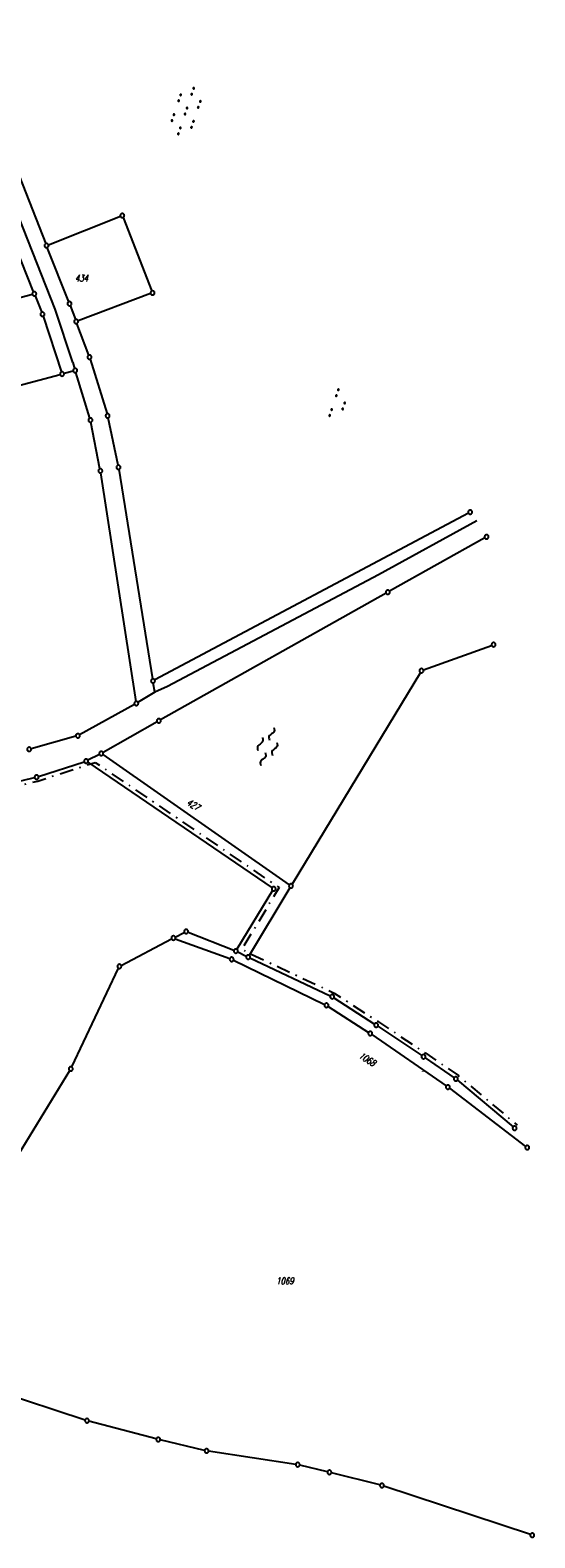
# Model space of a CAD drawing. Extents: x 510526 to 513920, y 467229 to 478797.
# Tile 60 of 256: x 511356 to 511541, y 470056 to 470610. Entities that reach past the tile are written whole.
import ezdxf

# ---------------------------------------------------------------- set-up
doc = ezdxf.new("R2010")
doc.units = 0
doc.header["$LTSCALE"] = 10
doc.header["$MEASUREMENT"] = 0
doc.linetypes.add('LT00', pattern=[0])
doc.linetypes.add('LT08', pattern=[0.42, 0.2, -0.1, 0.02, -0.1])
doc.layers.get('0').update_dxf_attribs({"linetype": 'LT00'})
for name, color, linetype in [('DFK_FLUR_NR', 250, 'LT00'), ('DFK_GZPKT', 250, 'LT00'), ('DFK_KATASTER', 250, 'LT00'), ('DFK_NUTZUNG', 250, 'LT00'), ('GEMEINDEGRENZE', 3, 'LT08')]:
    doc.layers.add(name, color=color, linetype=linetype)
doc.styles.get("Standard").update_dxf_attribs({"font": 'romans.shx'})

# ---------------------------------------------------------------- blocks, each defined once
blk = doc.blocks.new('SYMB7250')
at = {"color": 0, "linetype": 'ByBlock'}
for points in [[(-0.74, 0), (-0.698333, 0.028889), (-0.656667, 0.051111), (-0.615, 0.06), (-0.573333, 0.051111), (-0.531667, 0.028889), (-0.49, 0)], [(-0.49, 0), (-0.448333, -0.028889), (-0.406667, -0.051111), (-0.365, -0.06), (-0.323333, -0.051111), (-0.281667, -0.028889), (-0.24, 0)], [(-0.25, 0.28), (-0.208333, 0.308889), (-0.166667, 0.331111), (-0.125, 0.34), (-0.083333, 0.331111), (-0.041667, 0.308889), (0, 0.28)], [(0, 0.28), (0.041667, 0.251111), (0.083333, 0.228889), (0.125, 0.22), (0.166667, 0.228889), (0.208333, 0.251111), (0.25, 0.28)], [(0.24, 0), (0.281667, 0.028889), (0.323333, 0.051111), (0.365, 0.06), (0.406667, 0.051111), (0.448333, 0.028889), (0.49, 0)], [(0.49, 0), (0.531667, -0.028889), (0.573333, -0.051111), (0.615, -0.06), (0.656667, -0.051111), (0.698333, -0.028889), (0.74, 0)], [(-0.25, -0.28), (-0.208333, -0.251111), (-0.166667, -0.228889), (-0.125, -0.22), (-0.083333, -0.228889), (-0.041667, -0.251111), (0, -0.28)], [(0, -0.28), (0.041667, -0.308889), (0.083333, -0.331111), (0.125, -0.34), (0.166667, -0.331111), (0.208333, -0.308889), (0.25, -0.28)]]:
    blk.add_lwpolyline(points, dxfattribs=at)
blk = doc.blocks.new('SYMB7111')
at = {"color": 0, "linetype": 'ByBlock'}
for p, q in [((-0.13, 0.202919), (-0.13, 0.177081)), ((-0.125, 0.172895), (-0.125, 0.207105)), ((-0.12, 0.209164), (-0.12, 0.170836)), ((-0.115, 0.170204), (-0.115, 0.209796)), ((-0.11, 0.209164), (-0.11, 0.170836)), ((-0.105, 0.172895), (-0.105, 0.207105)), ((-0.1, 0.202919), (-0.1, 0.177081)), ((-0.095, 0.189874), (-0.095, 0.190146)), ((0.1, 0.202919), (0.1, 0.177081)), ((0.105, 0.172895), (0.105, 0.207105)), ((0.11, 0.209164), (0.11, 0.170836)), ((0.115, 0.170204), (0.115, 0.209796)), ((0.12, 0.209164), (0.12, 0.170836)), ((0.125, 0.172895), (0.125, 0.207105)), ((0.13, 0.202919), (0.13, 0.177081)), ((0.135, 0.189874), (0.135, 0.190146)), ((-0.515, -0.177081), (-0.515, -0.202919)), ((-0.51, -0.207105), (-0.51, -0.172895)), ((-0.505, -0.170836), (-0.505, -0.209164)), ((-0.5, -0.209796), (-0.5, -0.170204)), ((-0.495, -0.170836), (-0.495, -0.209164)), ((-0.49, -0.207105), (-0.49, -0.172895)), ((-0.485, -0.177081), (-0.485, -0.202919)), ((-0.48, -0.190126), (-0.48, -0.189854)), ((-0.285, -0.177081), (-0.285, -0.202919)), ((-0.28, -0.207105), (-0.28, -0.172895)), ((-0.275, -0.170836), (-0.275, -0.209164)), ((-0.27, -0.209796), (-0.27, -0.170204)), ((-0.265, -0.170836), (-0.265, -0.209164)), ((-0.26, -0.207105), (-0.26, -0.172895)), ((-0.255, -0.177081), (-0.255, -0.202919)), ((-0.25, -0.190126), (-0.25, -0.189854)), ((0.255, -0.177081), (0.255, -0.202919)), ((0.26, -0.207105), (0.26, -0.172895)), ((0.265, -0.170836), (0.265, -0.209164)), ((0.27, -0.209796), (0.27, -0.170204)), ((0.275, -0.170836), (0.275, -0.209164)), ((0.28, -0.207105), (0.28, -0.172895)), ((0.285, -0.177081), (0.285, -0.202919)), ((0.29, -0.190126), (0.29, -0.189854)), ((0.485, -0.177081), (0.485, -0.202919)), ((0.49, -0.207105), (0.49, -0.172895)), ((0.495, -0.170836), (0.495, -0.209164)), ((0.5, -0.209796), (0.5, -0.170204)), ((0.505, -0.170836), (0.505, -0.209164)), ((0.51, -0.207105), (0.51, -0.172895)), ((0.515, -0.177081), (0.515, -0.202919)), ((0.52, -0.190126), (0.52, -0.189854))]:
    blk.add_line(p, q, dxfattribs=at)
for points in [[(-0.095, 0.19), (-0.096981, 0.198678), (-0.10253, 0.205637), (-0.11055, 0.209499), (-0.11945, 0.209499), (-0.12747, 0.205637), (-0.133019, 0.198678), (-0.135, 0.19), (-0.133019, 0.181322), (-0.12747, 0.174363), (-0.11945, 0.170501), (-0.11055, 0.170501), (-0.10253, 0.174363), (-0.096981, 0.181322), (-0.095, 0.19)], [(0.135, 0.19), (0.133019, 0.198678), (0.12747, 0.205637), (0.11945, 0.209499), (0.11055, 0.209499), (0.10253, 0.205637), (0.096981, 0.198678), (0.095, 0.19), (0.096981, 0.181322), (0.10253, 0.174363), (0.11055, 0.170501), (0.11945, 0.170501), (0.12747, 0.174363), (0.133019, 0.181322), (0.135, 0.19)], [(-0.48, -0.19), (-0.481981, -0.181322), (-0.48753, -0.174363), (-0.49555, -0.170501), (-0.50445, -0.170501), (-0.51247, -0.174363), (-0.518019, -0.181322), (-0.52, -0.19), (-0.518019, -0.198678), (-0.51247, -0.205637), (-0.50445, -0.209499), (-0.49555, -0.209499), (-0.48753, -0.205637), (-0.481981, -0.198678), (-0.48, -0.19)], [(-0.25, -0.19), (-0.251981, -0.181322), (-0.25753, -0.174363), (-0.26555, -0.170501), (-0.27445, -0.170501), (-0.28247, -0.174363), (-0.288019, -0.181322), (-0.29, -0.19), (-0.288019, -0.198678), (-0.28247, -0.205637), (-0.27445, -0.209499), (-0.26555, -0.209499), (-0.25753, -0.205637), (-0.251981, -0.198678), (-0.25, -0.19)], [(0.29, -0.19), (0.288019, -0.181322), (0.28247, -0.174363), (0.27445, -0.170501), (0.26555, -0.170501), (0.25753, -0.174363), (0.251981, -0.181322), (0.25, -0.19), (0.251981, -0.198678), (0.25753, -0.205637), (0.26555, -0.209499), (0.27445, -0.209499), (0.28247, -0.205637), (0.288019, -0.198678), (0.29, -0.19)], [(0.52, -0.19), (0.518019, -0.181322), (0.51247, -0.174363), (0.50445, -0.170501), (0.49555, -0.170501), (0.48753, -0.174363), (0.481981, -0.181322), (0.48, -0.19), (0.481981, -0.198678), (0.48753, -0.205637), (0.49555, -0.209499), (0.50445, -0.209499), (0.51247, -0.205637), (0.518019, -0.198678), (0.52, -0.19)]]:
    blk.add_lwpolyline(points, dxfattribs=at)
blk = doc.blocks.new('SYMB7110')
at = {"color": 0, "linetype": 'ByBlock'}
for p, q in [((-0.9, 0.012919), (-0.9, -0.012919)), ((-0.895, -0.017106), (-0.895, 0.017105)), ((-0.89, 0.019164), (-0.89, -0.019164)), ((-0.885, -0.019797), (-0.885, 0.019796)), ((-0.88, 0.019164), (-0.88, -0.019164)), ((-0.875, -0.017106), (-0.875, 0.017105)), ((-0.87, 0.012919), (-0.87, -0.012919)), ((-0.865, -0.000126), (-0.865, 0.000145)), ((-0.67, 0.012919), (-0.67, -0.012919)), ((-0.665, -0.017106), (-0.665, 0.017105)), ((-0.66, 0.019164), (-0.66, -0.019164)), ((-0.655, -0.019797), (-0.655, 0.019796)), ((-0.65, 0.019164), (-0.65, -0.019164)), ((-0.645, -0.017106), (-0.645, 0.017105)), ((-0.64, 0.012919), (-0.64, -0.012919)), ((-0.635, -0.000126), (-0.635, 0.000145)), ((-0.515, 0.392919), (-0.515, 0.367081)), ((-0.51, 0.362895), (-0.51, 0.397105)), ((-0.505, 0.399164), (-0.505, 0.360836)), ((-0.5, 0.360204), (-0.5, 0.399796)), ((-0.495, 0.399164), (-0.495, 0.360836)), ((-0.49, 0.362895), (-0.49, 0.397105)), ((-0.485, 0.392919), (-0.485, 0.367081)), ((-0.48, 0.379874), (-0.48, 0.380145)), ((-0.285, 0.392919), (-0.285, 0.367081)), ((-0.28, 0.362895), (-0.28, 0.397105)), ((-0.275, 0.399164), (-0.275, 0.360836)), ((-0.27, 0.360204), (-0.27, 0.399796)), ((-0.265, 0.399164), (-0.265, 0.360836)), ((-0.26, 0.362895), (-0.26, 0.397105)), ((-0.255, 0.392919), (-0.255, 0.367081)), ((-0.25, 0.379874), (-0.25, 0.380146)), ((-0.13, 0.012919), (-0.13, -0.012919)), ((-0.125, -0.017105), (-0.125, 0.017105)), ((-0.12, 0.019164), (-0.12, -0.019164)), ((-0.115, -0.019796), (-0.115, 0.019796)), ((-0.11, 0.019164), (-0.11, -0.019164)), ((-0.105, -0.017105), (-0.105, 0.017105)), ((-0.1, 0.012919), (-0.1, -0.012919)), ((-0.095, -0.000126), (-0.095, 0.000146)), ((0.1, 0.012919), (0.1, -0.012919)), ((0.105, -0.017105), (0.105, 0.017105)), ((0.11, 0.019164), (0.11, -0.019164)), ((0.115, -0.019796), (0.115, 0.019796)), ((0.12, 0.019164), (0.12, -0.019164)), ((0.125, -0.017105), (0.125, 0.017105)), ((0.13, 0.012919), (0.13, -0.012919)), ((0.135, -0.000126), (0.135, 0.000146)), ((0.255, 0.392919), (0.255, 0.367081)), ((0.26, 0.362895), (0.26, 0.397105)), ((0.265, 0.399164), (0.265, 0.360836)), ((0.27, 0.360204), (0.27, 0.399796)), ((0.275, 0.399164), (0.275, 0.360836)), ((0.28, 0.362895), (0.28, 0.397105)), ((0.285, 0.392919), (0.285, 0.367081)), ((0.29, 0.379874), (0.29, 0.380145)), ((0.485, 0.392919), (0.485, 0.367081)), ((0.49, 0.362895), (0.49, 0.397105)), ((0.495, 0.399164), (0.495, 0.360836)), ((0.5, 0.360204), (0.5, 0.399796)), ((0.505, 0.399164), (0.505, 0.360836)), ((0.51, 0.362895), (0.51, 0.397105)), ((0.515, 0.392919), (0.515, 0.367081)), ((0.52, 0.379874), (0.52, 0.380146)), ((0.64, 0.012919), (0.64, -0.012919)), ((0.645, -0.017105), (0.645, 0.017105)), ((0.65, 0.019164), (0.65, -0.019164)), ((0.655, -0.019796), (0.655, 0.019796)), ((0.66, 0.019164), (0.66, -0.019164)), ((0.665, -0.017105), (0.665, 0.017105)), ((0.67, 0.012919), (0.67, -0.012919)), ((0.675, -0.000126), (0.675, 0.000146)), ((0.87, 0.012919), (0.87, -0.012919)), ((0.875, -0.017105), (0.875, 0.017105)), ((0.88, 0.019164), (0.88, -0.019164)), ((0.885, -0.019796), (0.885, 0.019796)), ((0.89, 0.019164), (0.89, -0.019164)), ((0.895, -0.017105), (0.895, 0.017105)), ((0.9, 0.012919), (0.9, -0.012919)), ((0.905, -0.000126), (0.905, 0.000146)), ((-0.515, -0.367081), (-0.515, -0.392919)), ((-0.51, -0.397105), (-0.51, -0.362895)), ((-0.505, -0.360836), (-0.505, -0.399164)), ((-0.5, -0.399796), (-0.5, -0.360204)), ((-0.495, -0.360836), (-0.495, -0.399164)), ((-0.49, -0.397106), (-0.49, -0.362895)), ((-0.485, -0.367081), (-0.485, -0.392919)), ((-0.48, -0.380126), (-0.48, -0.379855)), ((-0.285, -0.367081), (-0.285, -0.392919)), ((-0.28, -0.397105), (-0.28, -0.362895)), ((-0.275, -0.360836), (-0.275, -0.399164)), ((-0.27, -0.399796), (-0.27, -0.360204)), ((-0.265, -0.360836), (-0.265, -0.399164)), ((-0.26, -0.397105), (-0.26, -0.362895)), ((-0.255, -0.367081), (-0.255, -0.392919)), ((-0.25, -0.380126), (-0.25, -0.379855)), ((0.255, -0.367081), (0.255, -0.392919)), ((0.26, -0.397105), (0.26, -0.362895)), ((0.265, -0.360836), (0.265, -0.399164)), ((0.27, -0.399796), (0.27, -0.360204)), ((0.275, -0.360836), (0.275, -0.399164)), ((0.28, -0.397105), (0.28, -0.362895)), ((0.285, -0.367081), (0.285, -0.392919)), ((0.29, -0.380126), (0.29, -0.379855)), ((0.485, -0.367081), (0.485, -0.392919)), ((0.49, -0.397105), (0.49, -0.362895)), ((0.495, -0.360836), (0.495, -0.399164)), ((0.5, -0.399796), (0.5, -0.360204)), ((0.505, -0.360836), (0.505, -0.399164)), ((0.51, -0.397105), (0.51, -0.362895)), ((0.515, -0.367081), (0.515, -0.392919)), ((0.52, -0.380126), (0.52, -0.379855))]:
    blk.add_line(p, q, dxfattribs=at)
for points in [[(-0.865, 0), (-0.866981, 0.008678), (-0.87253, 0.015637), (-0.88055, 0.019498), (-0.88945, 0.019498), (-0.89747, 0.015637), (-0.903019, 0.008678), (-0.905, 0)], [(-0.905, 0), (-0.903019, -0.008678), (-0.89747, -0.015637), (-0.88945, -0.019499), (-0.88055, -0.019499), (-0.87253, -0.015637), (-0.866981, -0.008678), (-0.865, 0)], [(-0.635, 0), (-0.636981, 0.008678), (-0.64253, 0.015637), (-0.65055, 0.019498), (-0.65945, 0.019498), (-0.66747, 0.015637), (-0.673019, 0.008678), (-0.675, 0)], [(-0.675, 0), (-0.673019, -0.008678), (-0.66747, -0.015637), (-0.65945, -0.019499), (-0.65055, -0.019499), (-0.64253, -0.015637), (-0.636981, -0.008678), (-0.635, 0)], [(-0.48, 0.38), (-0.481981, 0.388678), (-0.48753, 0.395637), (-0.49555, 0.399499), (-0.50445, 0.399499), (-0.51247, 0.395637), (-0.518019, 0.388678), (-0.52, 0.38), (-0.518019, 0.371322), (-0.51247, 0.364363), (-0.50445, 0.360501), (-0.49555, 0.360501), (-0.48753, 0.364363), (-0.481981, 0.371322), (-0.48, 0.38)], [(-0.25, 0.38), (-0.251981, 0.388678), (-0.25753, 0.395637), (-0.26555, 0.399499), (-0.27445, 0.399499), (-0.28247, 0.395637), (-0.288019, 0.388678), (-0.29, 0.38), (-0.288019, 0.371322), (-0.28247, 0.364363), (-0.27445, 0.360501), (-0.26555, 0.360501), (-0.25753, 0.364363), (-0.251981, 0.371322), (-0.25, 0.38)], [(-0.095, 0), (-0.096981, 0.008678), (-0.10253, 0.015637), (-0.11055, 0.019499), (-0.11945, 0.019499), (-0.12747, 0.015637), (-0.133019, 0.008678), (-0.135, 0)], [(-0.135, 0), (-0.133019, -0.008678), (-0.12747, -0.015637), (-0.11945, -0.019499), (-0.11055, -0.019499), (-0.10253, -0.015637), (-0.096981, -0.008678), (-0.095, 0)], [(0.135, 0), (0.133019, 0.008678), (0.12747, 0.015637), (0.11945, 0.019499), (0.11055, 0.019499), (0.10253, 0.015637), (0.096981, 0.008678), (0.095, 0)], [(0.095, 0), (0.096981, -0.008678), (0.10253, -0.015637), (0.11055, -0.019499), (0.11945, -0.019499), (0.12747, -0.015637), (0.133019, -0.008678), (0.135, 0)], [(0.29, 0.38), (0.288019, 0.388678), (0.28247, 0.395637), (0.27445, 0.399499), (0.26555, 0.399499), (0.25753, 0.395637), (0.251981, 0.388678), (0.25, 0.38), (0.251981, 0.371322), (0.25753, 0.364363), (0.26555, 0.360501), (0.27445, 0.360501), (0.28247, 0.364363), (0.288019, 0.371322), (0.29, 0.38)], [(0.52, 0.38), (0.518019, 0.388678), (0.51247, 0.395637), (0.50445, 0.399499), (0.495549, 0.399499), (0.48753, 0.395637), (0.481981, 0.388678), (0.48, 0.38), (0.481981, 0.371322), (0.48753, 0.364363), (0.495549, 0.360501), (0.50445, 0.360501), (0.51247, 0.364363), (0.518019, 0.371322), (0.52, 0.38)], [(0.675, 0), (0.673019, 0.008678), (0.66747, 0.015637), (0.65945, 0.019499), (0.65055, 0.019499), (0.64253, 0.015637), (0.636981, 0.008678), (0.635, 0)], [(0.635, 0), (0.636981, -0.008678), (0.64253, -0.015637), (0.65055, -0.019499), (0.65945, -0.019499), (0.66747, -0.015637), (0.673019, -0.008678), (0.675, 0)], [(0.905, 0), (0.903019, 0.008678), (0.89747, 0.015637), (0.88945, 0.019499), (0.88055, 0.019499), (0.87253, 0.015637), (0.866981, 0.008678), (0.865, 0)], [(0.865, 0), (0.866981, -0.008678), (0.87253, -0.015637), (0.88055, -0.019499), (0.88945, -0.019499), (0.89747, -0.015637), (0.903019, -0.008678), (0.905, 0)], [(-0.48, -0.38), (-0.481981, -0.371322), (-0.48753, -0.364363), (-0.49555, -0.360501), (-0.50445, -0.360501), (-0.51247, -0.364363), (-0.518019, -0.371322), (-0.52, -0.38), (-0.518019, -0.388678), (-0.51247, -0.395637), (-0.50445, -0.399499), (-0.49555, -0.399499), (-0.48753, -0.395637), (-0.481981, -0.388678), (-0.48, -0.38)], [(-0.25, -0.38), (-0.251981, -0.371322), (-0.25753, -0.364363), (-0.26555, -0.360501), (-0.27445, -0.360501), (-0.28247, -0.364363), (-0.288019, -0.371322), (-0.29, -0.38), (-0.288019, -0.388678), (-0.28247, -0.395637), (-0.27445, -0.399499), (-0.26555, -0.399499), (-0.25753, -0.395637), (-0.251981, -0.388678), (-0.25, -0.38)], [(0.29, -0.38), (0.288019, -0.371322), (0.28247, -0.364363), (0.27445, -0.360501), (0.26555, -0.360501), (0.25753, -0.364363), (0.251981, -0.371322), (0.25, -0.38), (0.251981, -0.388678), (0.25753, -0.395637), (0.26555, -0.399499), (0.27445, -0.399499), (0.28247, -0.395637), (0.288019, -0.388678), (0.29, -0.38)], [(0.52, -0.38), (0.518019, -0.371322), (0.51247, -0.364363), (0.50445, -0.360501), (0.495549, -0.360501), (0.48753, -0.364363), (0.481981, -0.371322), (0.48, -0.38), (0.481981, -0.388678), (0.48753, -0.395637), (0.495549, -0.399499), (0.50445, -0.399499), (0.51247, -0.395637), (0.518019, -0.388678), (0.52, -0.38)]]:
    blk.add_lwpolyline(points, dxfattribs=at)
blk = doc.blocks.new('SYMB7060')
at = {"color": 0, "linetype": 'ByBlock'}
for p, q in [((-0.26, 0), (0, 0)), ((-0.08, 0.045), (0, 0)), ((0, 0), (-0.08, -0.045))]:
    blk.add_line(p, q, dxfattribs=at)
blk = doc.blocks.new('SYMB7010')
at = {"color": 0, "linetype": 'ByBlock'}
for points in [[(-0.031408, 0.499213), (-0.093728, 0.49134), (-0.15457, 0.475719), (-0.212975, 0.452595), (-0.268021, 0.422333), (-0.31884, 0.385411), (-0.36463, 0.342411), (-0.40467, 0.29401), (-0.438329, 0.240973), (-0.465074, 0.184136), (-0.484486, 0.124395), (-0.496256, 0.062692), (-0.5002, 0)], [(-0.5002, 0), (-0.496256, -0.062692), (-0.484486, -0.124395), (-0.465075, -0.184136), (-0.438329, -0.240973), (-0.404671, -0.29401), (-0.36463, -0.342411), (-0.31884, -0.385411), (-0.268021, -0.422333), (-0.212975, -0.452595), (-0.154571, -0.475719), (-0.093728, -0.49134), (-0.031408, -0.499213), (0.031408, -0.499213)], [(0.5002, 0), (0.496256, 0.062692), (0.484485, 0.124395), (0.465074, 0.184136), (0.438329, 0.240973), (0.40467, 0.29401), (0.36463, 0.342411), (0.31884, 0.385411), (0.268021, 0.422333), (0.212975, 0.452595), (0.15457, 0.475719), (0.093728, 0.49134), (0.031408, 0.499213), (-0.031408, 0.499213)], [(0.031408, -0.499213), (0.093728, -0.491341), (0.15457, -0.475719), (0.212975, -0.452595), (0.268021, -0.422333), (0.31884, -0.385411), (0.36463, -0.342411), (0.404671, -0.294011), (0.438329, -0.240974), (0.465075, -0.184136), (0.484486, -0.124395), (0.496256, -0.062692), (0.500201, 0)]]:
    blk.add_lwpolyline(points, dxfattribs=at)

msp = doc.modelspace()

# ---------------------------------------------------------------- linework, layer by layer
at = {"layer": 'DFK_KATASTER'}
for p, q in [((511356.93, 470513.87), (511279.8, 470707.63)), ((511364.87, 470507.47), (511305.76, 470657.1)), ((511311.52, 470658.54), (511361.42, 470531.61)), ((511362.39, 470531.19), (511388.88, 470541.68)), ((511389.85, 470541.26), (511400.44, 470514.19)), ((511369.88, 470510.24), (511361.97, 470530.21)), ((511206.97, 470473.49), (511356.49, 470512.98)), ((511357.49, 470512.47), (511359.93, 470506.34)), ((511400.01, 470513.23), (511373.31, 470503.24)), ((511360.44, 470504.93), (511367.18, 470484.39)), ((511371.34, 470487.94), (511364.87, 470507.47)), ((511370.42, 470508.84), (511372.35, 470503.68)), ((511377.26, 470490.57), (511372.87, 470502.28)), ((511377.74, 470489.15), (511383.95, 470469.02)), ((511289.66, 470463.15), (511366.69, 470483.49)), ((511371.53, 470484.77), (511368.14, 470483.87)), ((511371.34, 470487.94), (511372.03, 470485.68)), ((511377.64, 470467.44), (511372.47, 470484.24)), ((511381.37, 470448.77), (511378, 470465.98)), ((511388.02, 470450.08), (511384.33, 470467.57)), ((511394.63, 470363.26), (511381.63, 470447.29)), ((511388.29, 470448.61), (511400.75, 470371.51)), ((511516.92, 470432.52), (511401.53, 470371.12)), ((511519.99, 470429.67), (511483.86, 470409.81)), ((511522.95, 470423.41), (511487.91, 470403.77)), ((511483.86, 470409.81), (511406.19, 470368.67)), ((511486.61, 470403.03), (511403.67, 470356.48)), ((511500.36, 470374.8), (511525.47, 470383.87)), ((511499.26, 470373.91), (511452.03, 470296)), ((511401.54, 470366.61), (511395.38, 470362.91)), ((511401.54, 470366.61), (511400.99, 470370.03)), ((511406.19, 470368.67), (511401.54, 470366.61)), ((511394.08, 470362.16), (511373.89, 470350.97)), ((511402.37, 470355.74), (511382.49, 470344.47)), ((511372.51, 470350.41), (511356.03, 470345.82)), ((511358.76, 470335.61), (511375.53, 470341.06)), ((511376.86, 470340.87), (511444.67, 470294.72)), ((511381.17, 470343.76), (511376.91, 470341.63)), ((511382.46, 470343.67), (511451.03, 470295.79)), ((511312.97, 470324.49), (511357.32, 470335.2)), ((511451.25, 470294.72), (511436.27, 470269.84)), ((511444.9, 470293.66), (511431.76, 470272.06)), ((511409.05, 470276.57), (511412.4, 470278.29)), ((511413.77, 470278.36), (511430.67, 470271.7)), ((511389.16, 470266.14), (511407.72, 470275.88)), ((511409.08, 470275.97), (511429.12, 470268.63)), ((511430.5, 470268.04), (511464.02, 470251.79)), ((511432.04, 470271.09), (511435.21, 470269.53)), ((511436.56, 470268.88), (511466.12, 470254.96)), ((511370.96, 470228.77), (511388.18, 470265.11)), ((511465.32, 470251.06), (511480.19, 470241.51)), ((511467.43, 470254.23), (511482.35, 470244.58)), ((511481.44, 470240.68), (511508.75, 470221.81)), ((511483.6, 470243.75), (511499.78, 470232.99)), ((511348.67, 470192.13), (511370.25, 470227.45)), ((511501.02, 470232.15), (511511.69, 470224.81)), ((511512.89, 470223.91), (511533.36, 470206.75)), ((511509.97, 470220.93), (511537.97, 470199.57)), ((511375.88, 470098.9), (511295.86, 470125.17)), ((511402.09, 470091.94), (511377.32, 470098.48)), ((511419.87, 470087.75), (511403.54, 470091.58)), ((511453.38, 470082.61), (511421.34, 470087.47)), ((511465.05, 470079.86), (511454.85, 470082.32)), ((511484.37, 470075.02), (511466.51, 470079.5)), ((511539.71, 470056.77), (511485.81, 470074.6))]:
    msp.add_line(p, q, dxfattribs=at)
at = {"layer": 'GEMEINDEGRENZE', "ltscale": 2.5, "flags": 128}
msp.add_lwpolyline([(510873.3, 470390.88), (510898.09, 470406.27), (510915.07, 470423.13), (510916.85, 470426.3), (510937.15, 470462.22), (510954.58, 470498.13), (510956.91, 470513.11), (510960.81, 470512.87), (511060.62, 470506.66), (511156.74, 470500.68), (511161.61, 470431.55), (511162.24, 470415.66), (511162.4, 470411.67), (511164.82, 470350.44), (511166.67, 470270.85), (511166.45, 470267.1), (511165.49, 470250.9), (511211.87, 470276.83), (511215.07, 470277.4), (511230.27, 470286.05), (511244.81, 470306.64), (511252.38, 470313.24), (511262.86, 470316.8), (511312.51, 470322.83), (511358.46, 470333.94), (511379.61, 470340.81), (511447.31, 470294.74), (511433.5, 470272.04), (511436.53, 470270.55), (511467.53, 470255.95), (511483.8, 470245.42), (511501.24, 470233.81), (511513.22, 470225.59), (511534.89, 470207.42)], dxfattribs=at)

# ---------------------------------------------------------------- block references
at = {"layer": 'DFK_GZPKT', "xscale": 1.499999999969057, "yscale": 1.5, "zscale": 1.5, "rotation": 251.2881100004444}
for p in [(511389.58, 470541.96), (511361.69, 470530.91), (511357.21, 470513.17), (511370.16, 470509.54), (511400.71, 470513.49), (511360.21, 470505.64), (511372.61, 470502.98), (511377.52, 470489.87), (511367.41, 470483.68), (511372.25, 470484.96), (511377.86, 470466.72), (511384.17, 470468.3), (511388.17, 470449.35), (511381.51, 470448.03), (511517.58, 470432.87), (511523.6, 470423.78), (511487.26, 470403.4), (511526.18, 470384.12), (511400.87, 470370.77), (511499.65, 470374.55), (511394.74, 470362.52), (511403.02, 470356.11), (511373.23, 470350.61), (511355.31, 470345.62), (511381.84, 470344.1), (511376.24, 470341.29), (511358.05, 470335.38), (511445.29, 470294.3), (511451.64, 470295.36), (511413.07, 470278.63), (511408.38, 470276.23), (511431.37, 470271.42), (511388.5, 470265.79), (511429.82, 470268.37), (511435.88, 470269.2), (511466.8, 470254.64), (511464.69, 470251.46), (511482.98, 470244.17), (511480.82, 470241.11), (511500.4, 470232.57), (511370.64, 470228.09), (511509.37, 470221.38), (511512.31, 470224.39), (511533.93, 470206.27), (511538.57, 470199.12), (511376.59, 470098.67), (511402.81, 470091.75), (511420.6, 470087.58), (511454.12, 470082.5), (511465.78, 470079.68), (511485.1, 470074.84), (511540.42, 470056.53)]:
    msp.add_blockref('SYMB7010', p, dxfattribs=at)
at = {"layer": 'DFK_KATASTER', "xscale": 0.1000000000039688, "yscale": 0.09999999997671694, "zscale": 0.1, "rotation": 50.12178000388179}
msp.add_blockref('SYMB7060', (511500.2, 470227.18), dxfattribs=at)
at = {"layer": 'DFK_NUTZUNG', "xscale": 10, "yscale": 10, "zscale": 10, "rotation": 251.28826}
for name, p in [('SYMB7110', (511413.04, 470580.4)), ('SYMB7111', (511469.27, 470472.54)), ('SYMB7250', (511442.95, 470346.67))]:
    msp.add_blockref(name, p, dxfattribs=at)

# ---------------------------------------------------------------- texts
at = {"layer": 'DFK_FLUR_NR', "oblique": 13.754, "width": 0.75}
for s, rotation, p in [('434', -0.0003, (511372.14, 470517.7)), ('427', -31.6054, (511412.99, 470325.43)), ('1068', -32.7777, (511476.38, 470232.33)), ('1069', -0.0003, (511446.2, 470148.84))]:
    msp.add_text(s, height=2.5, rotation=rotation, dxfattribs=at).set_placement(p)

doc.saveas('drawing.dxf')
